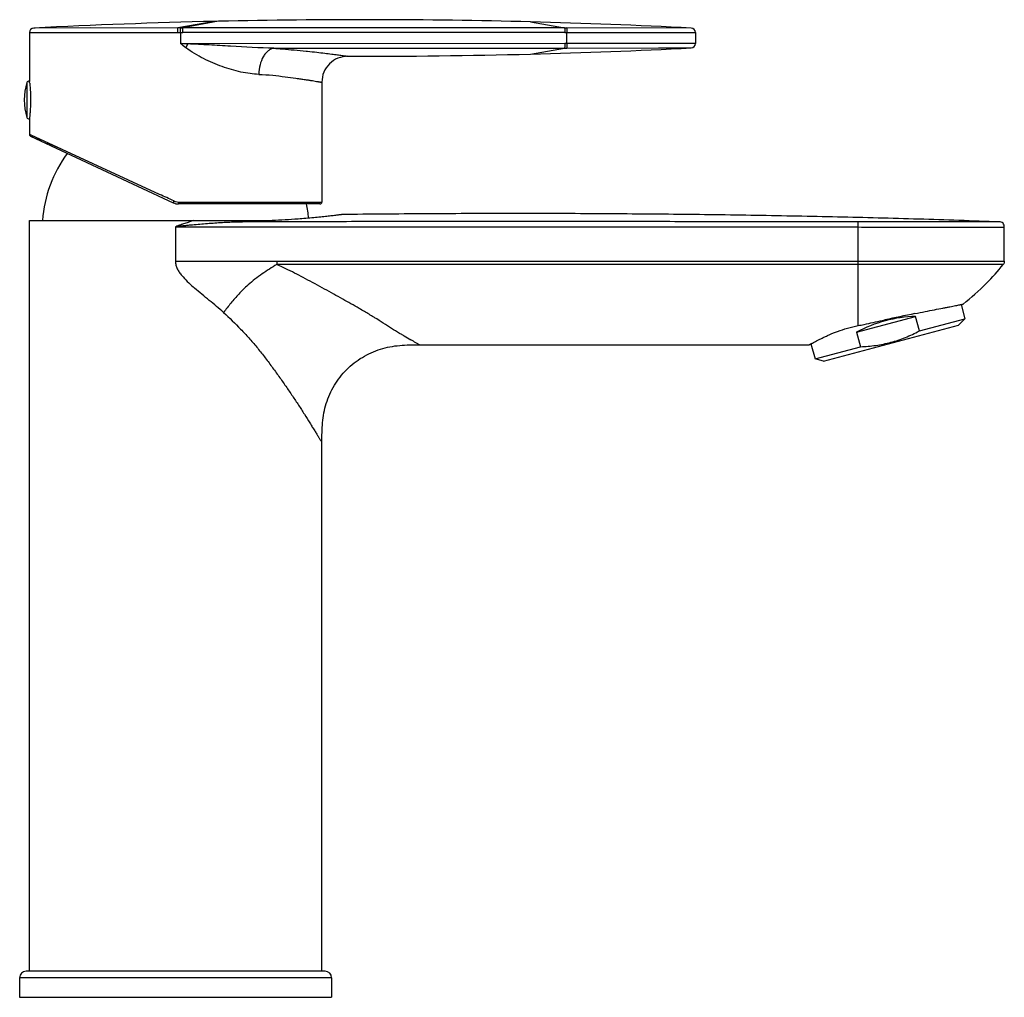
# Model space of a CAD drawing. Header units: millimetres. Extents: x 171 to 452, y 1 to 351.
# Tile 4 of 4: x 301 to 452, y 201 to 351. Entities that reach past the tile are written whole.
import ezdxf

# ---------------------------------------------------------------- set-up
doc = ezdxf.new("R2010")
doc.units = ezdxf.units.MM
doc.header["$LTSCALE"] = 30.734
doc.layers.get('0').update_dxf_attribs({"linetype": 'CONTINUOUS'})

msp = doc.modelspace()

# ---------------------------------------------------------------- linework, layer by layer
at = {"color": 9, "linetype": 'CONTINUOUS'}
for p, q in [((325.34, 350.02), (303.16, 349.99)), ((303.21, 349.99), (303.19, 349.99)), ((303.26, 349.99), (303.23, 349.99)), ((303.32, 349.99), (303.29, 349.99)), ((303.4, 349.99), (303.36, 349.99)), ((311.87, 350), (303.45, 349.99)), ((330.99, 351.01), (325.34, 350.02)), ((325.75, 350.02), (325.34, 350.02)), ((325.73, 350.02), (326.09, 350.02)), ((331.6, 351.03), (326.09, 350.02)), ((384.84, 350.03), (326.09, 350.03)), ((379.59, 350.94), (384.84, 350.02)), ((384.84, 350.02), (385.16, 350.02)), ((404.33, 349.99), (385.16, 350.02)), ((302.49, 349.29), (326.11, 349.32)), ((325.75, 349.32), (325.75, 347.59)), ((384.86, 349.32), (404.99, 349.29)), ((385.18, 347.59), (385.18, 349.32)), ((404.99, 349.29), (404.92, 349.29)), ((404.99, 347.62), (384.86, 347.59)), ((404.92, 347.62), (404.99, 347.62)), ((345.08, 346.44), (345.28, 346.42)), ((379.59, 345.98), (384.84, 346.9)), ((384.84, 346.9), (385.16, 346.9)), ((385.16, 346.9), (404.33, 346.92)), ((399.3, 346.92), (403.94, 346.92)), ((404.01, 346.92), (404.07, 346.92)), ((404.12, 346.92), (404.16, 346.92)), ((404.2, 346.92), (404.24, 346.92)), ((404.26, 346.92), (404.28, 346.92)), ((302.11, 341.61), (302.11, 336.23)), ((302.53, 333.59), (302.49, 333.61)), ((302.53, 333.59), (302.49, 333.6)), ((303.12, 333.32), (302.53, 333.59)), ((322.51, 324.4), (302.74, 333.49)), ((304.36, 332.75), (303.66, 333.07)), ((307.62, 331.24), (305.24, 332.34)), ((325.44, 323.22), (347.49, 323.22)), ((429.99, 319.38), (430, 320.18)), ((324.99, 319.38), (324.99, 314.11)), ((430, 304.21), (429.99, 319.38)), ((324.99, 314.11), (340.55, 314.11)), ((340.55, 314.11), (340.55, 313.61)), ((340.55, 314.11), (452.49, 314.1)), ((452.32, 313.61), (340.55, 313.61)), ((452.24, 313.61), (452.32, 313.61)), ((362.49, 301.26), (362.14, 301.47)), ((348.99, 203.87), (300.99, 203.87))]:
    msp.add_line(p, q, dxfattribs=at)
at = {"color": 7, "linetype": 'CONTINUOUS'}
for p, q in [((331.6, 351.03), (330.99, 351.01)), ((302.49, 349.29), (302.49, 341.8)), ((384.86, 349.32), (326.11, 349.32)), ((404.99, 349.29), (404.99, 347.62)), ((384.86, 347.59), (326.89, 347.56)), ((302.49, 341.8), (302.5, 341.76)), ((347.49, 341.65), (347.49, 323.22)), ((302.49, 336.04), (302.49, 333.6)), ((302.67, 333.33), (324.59, 323.11)), ((347.19, 322.92), (325.44, 322.92)), ((302.49, 204.87), (302.49, 320.37)), ((302.49, 320.37), (339.84, 320.37)), ((452.49, 314.11), (452.49, 319.37)), ((445.84, 307.44), (446.42, 305.26)), ((429.77, 303.2), (438.83, 305.63)), ((433.75, 305.01), (434.12, 305.09)), ((439.42, 303.39), (438.83, 305.63)), ((439.42, 303.39), (446.42, 305.26)), ((445.46, 304.3), (446.42, 305.26)), ((424.69, 298.73), (445.46, 304.3)), ((429.77, 303.2), (430.36, 300.96)), ((362.49, 301.26), (422.46, 301.26)), ((422.74, 301.41), (423.37, 299.09)), ((423.37, 299.09), (430.36, 300.96)), ((424.69, 298.73), (423.37, 299.09)), ((347.49, 204.87), (347.49, 286.26)), ((347.99, 204.87), (301.99, 204.87)), ((300.99, 203.87), (300.99, 200.87)), ((348.99, 203.87), (348.99, 200.87)), ((300.99, 200.87), (348.99, 200.87))]:
    msp.add_line(p, q, dxfattribs=at)
at = {"color": 9, "linetype": 'CONTINUOUS'}
for points in [[(303.18, 349.99), (303.17, 349.99), (303.17, 349.99), (303.16, 349.99), (303.16, 349.99), (303.16, 349.99)], [(404.33, 349.99), (404.33, 349.99), (404.33, 349.99), (404.32, 349.99)], [(404.32, 346.92), (404.33, 346.92), (404.33, 346.92), (404.33, 346.92)]]:
    msp.add_lwpolyline(points, dxfattribs=at)
at = {"color": 7, "linetype": 'CONTINUOUS'}
msp.add_lwpolyline([(302.49, 333.61), (302.49, 333.59), (302.51, 333.51), (302.55, 333.44), (302.6, 333.38), (302.67, 333.33)], dxfattribs=at)
for centre, radius, start, end in [((303.19, 349.29), 0.7, 92.9001, 179.9833), ((353.75, -648.78), 1000.05, 91.30367, 92.89953), ((353.74, -648.87), 1000.14, 88.51946, 91.26845), ((353.74, -648.77), 1000.04, 87.10046, 88.51923), ((404.29, 349.29), 0.7, 0.0248, 87.1003), ((404.29, 347.62), 0.7, 272.8997, 359.9753), ((351.49, 341.65), 4, 89.8716, 180), ((353.74, 1345.71), 1000.06, 269.87162, 271.48065), ((353.74, 1345.68), 1000.04, 271.48076, 272.89954), ((310.69, 338.92), 9, 162.6114, 197.3886), ((302.39, 341.52), 0.3, 70.04, 162.6114), ((281.5, 339.23), 21.15, 6.5851, 6.8606), ((282.08, 339.3), 20.57, 6.1408, 6.5726), ((302.39, 336.32), 0.3, 197.3886, 289.96), ((324.44, 318.87), 20, 143.7191, 175.6803), ((325.44, 324.92), 2, 245, 270), ((325.55, 318.87), 20, 5.3646, 11.7103), ((347.19, 323.22), 0.3, 270, 360), ((521.42, -98.5), 412.92, 101.5504, 102.2049), ((301.99, 203.87), 1, 90, 180), ((347.99, 203.87), 1, 0, 90)]:
    msp.add_arc(centre, radius, start, end, dxfattribs=at)
at = {"color": 9, "linetype": 'CONTINUOUS'}
for centre, radius, start, end in [((131.81, -91.48), 457.52, 65.0625, 65.3659), ((325.44, 324.96), 1.73, 245.2954, 248.5632), ((325.44, 324.96), 1.74, 248.5632, 255.0695), ((325.44, 324.97), 1.75, 255.109, 269.9721), ((310.36, 247.56), 72.63, 63.934, 65.4337), ((293.13, 213.17), 111.09, 62.184, 63.7459), ((350.63, 294.1), 21.86, 131.5284, 136.8156), ((440.27, 440.24), 159.25, 239.7955, 240.2216)]:
    msp.add_arc(centre, radius, start, end, dxfattribs=at)
at = {"color": 7, "linetype": 'CONTINUOUS'}
msp.add_ellipse((435.94, 298.29), major_axis=(11.53, 3.09), ratio=0.57735, start_param=1.16697, end_param=1.974622, dxfattribs=at)
at = {"color": 9, "linetype": 'CONTINUOUS'}
for points, knots in [([(325.35, 349.32), (325.35, 349.41), (325.35, 349.56), (325.35, 349.77), (325.35, 349.92), (325.35, 350), (325.34, 350.02)], [0, 0, 0, 0, 0.361573, 0.673391, 0.89723, 1, 1, 1, 1]), ([(325.75, 349.32), (325.75, 349.41), (325.75, 349.56), (325.74, 349.77), (325.74, 349.91), (325.73, 349.99), (325.73, 350.01), (325.73, 350.02)], [0, 0, 0, 0, 0.360318, 0.674028, 0.897623, 0.96513, 1, 1, 1, 1]), ([(385.16, 350.02), (385.17, 350.01), (385.17, 349.99), (385.17, 349.94), (385.18, 349.87), (385.18, 349.75), (385.18, 349.56), (385.18, 349.4), (385.18, 349.32)], [0, 0, 0, 0, 0.034501, 0.101574, 0.199237, 0.323984, 0.63757, 1, 1, 1, 1]), ([(337.79, 342.86), (337.34, 342.87), (336.41, 342.95), (334.52, 343.3), (332.1, 344.01), (329.24, 345.23), (327.42, 346.33), (326.56, 346.96)], [0, 0, 0, 0, 0.112289, 0.229724, 0.476925, 0.735562, 1, 1, 1, 1]), ([(340.11, 346.89), (337.89, 346.91), (334.56, 347.11), (330.16, 347.39), (327.97, 347.5), (326.89, 347.55)], [0, 0, 0, 0, 0.503382, 0.754238, 1, 1, 1, 1]), ([(385.18, 347.6), (385.18, 347.51), (385.18, 347.35), (385.18, 347.17), (385.18, 347.04), (385.17, 346.97), (385.17, 346.93), (385.17, 346.91), (385.16, 346.9)], [0, 0, 0, 0, 0.362429, 0.676015, 0.800762, 0.898425, 0.965498, 1, 1, 1, 1]), ([(340.09, 346.89), (339.93, 346.86), (339.62, 346.76), (339.18, 346.49), (338.79, 346.08), (338.32, 345.38), (337.91, 344.29), (337.8, 343.35), (337.79, 342.86)], [0, 0, 0, 0, 0.094654, 0.19655, 0.308245, 0.430692, 0.703602, 1, 1, 1, 1]), ([(340.09, 346.89), (340.53, 346.85), (342.19, 346.71), (343.86, 346.56), (345.08, 346.44)], [0, 0, 0, 0, 0.265829, 1, 1, 1, 1]), ([(345.28, 346.42), (345.75, 346.37), (346.64, 346.27), (347.88, 346.13), (348.94, 345.99), (349.83, 345.88), (350.45, 345.79), (350.85, 345.74), (351.08, 345.71), (351.26, 345.68), (351.38, 345.66), (351.46, 345.65), (351.49, 345.65), (351.5, 345.65)], [0, 0, 0, 0, 0.226671, 0.426283, 0.597782, 0.740371, 0.85291, 0.897554, 0.934273, 0.962937, 0.983462, 0.995824, 1, 1, 1, 1]), ([(337.79, 342.86), (338.5, 342.84), (339.86, 342.75), (341.76, 342.5), (343.19, 342.31), (344.22, 342.16), (344.89, 342.07), (345.48, 341.98), (346, 341.9), (346.44, 341.82), (346.77, 341.77), (346.98, 341.73), (347.12, 341.71), (347.23, 341.69), (347.32, 341.68), (347.39, 341.66), (347.44, 341.65), (347.47, 341.65), (347.48, 341.65), (347.49, 341.65), (347.49, 341.65), (347.49, 341.65)], [0, 0, 0, 0, 0.218062, 0.415028, 0.587341, 0.663412, 0.732364, 0.793915, 0.847832, 0.89389, 0.931866, 0.947755, 0.961557, 0.973263, 0.982862, 0.990345, 0.995703, 0.997581, 0.998924, 0.999731, 1, 1, 1, 1]), ([(324.72, 323.38), (324.7, 323.35), (324.68, 323.3), (324.65, 323.23), (324.63, 323.19), (324.61, 323.16), (324.6, 323.13), (324.6, 323.12), (324.59, 323.11), (324.59, 323.11)], [0, 0, 0, 0, 0.370664, 0.549472, 0.707295, 0.833542, 0.92517, 0.981025, 1, 1, 1, 1]), ([(325.44, 323.22), (325.44, 323.19), (325.44, 323.13), (325.44, 323.06), (325.44, 323.01), (325.44, 322.98), (325.44, 322.95), (325.44, 322.93), (325.44, 322.92), (325.44, 322.92)], [0, 0, 0, 0, 0.369996, 0.548751, 0.706626, 0.83298, 0.924745, 0.980758, 1, 1, 1, 1]), ([(327.81, 320.37), (327.57, 320.3), (327.22, 320.19), (326.75, 320.04), (326.39, 319.92), (326.1, 319.82), (325.86, 319.74), (325.69, 319.67), (325.51, 319.61), (325.32, 319.56), (325.14, 319.5), (325.04, 319.42), (324.99, 319.38)], [0, 0, 0, 0, 0.248179, 0.372597, 0.497074, 0.621677, 0.684117, 0.746619, 0.809386, 0.874023, 0.938064, 1, 1, 1, 1]), ([(324.99, 319.38), (325.09, 319.4), (325.23, 319.44), (325.41, 319.49), (325.6, 319.52), (325.84, 319.55), (326.22, 319.6), (326.7, 319.65), (327.47, 319.72), (328.43, 319.81), (329.59, 319.91), (330.74, 319.99), (332.27, 320.1), (333.41, 320.15), (334.17, 320.17)], [0, 0, 0, 0, 0.031281, 0.046866, 0.06247, 0.093828, 0.125221, 0.187973, 0.25081, 0.376457, 0.501932, 0.627817, 0.752892, 1, 1, 1, 1]), ([(334.17, 320.17), (334.37, 320.17), (334.64, 320.18), (334.9, 320.18), (334.97, 320.19)], [0, 0, 0, 0, 0.753674, 1, 1, 1, 1]), ([(334.97, 320.19), (334.94, 320.19), (334.83, 320.22), (334.75, 320.3), (334.69, 320.37)], [0, 0, 0, 0, 0.214927, 1, 1, 1, 1]), ([(334.97, 320.19), (335.38, 320.2), (336.97, 320.25), (338.56, 320.31), (339.73, 320.37)], [0, 0, 0, 0, 0.263149, 1, 1, 1, 1]), ([(430, 320.18), (428.02, 320.19), (424.06, 320.2), (416.14, 320.19), (406.24, 320.2), (394.36, 320.2), (384.46, 320.21), (376.54, 320.21), (368.62, 320.21), (358.72, 320.2), (346.84, 320.2), (338.93, 320.19), (334.97, 320.19)], [0, 0, 0, 0, 0.062509, 0.125017, 0.250007, 0.375011, 0.500005, 0.562508, 0.62501, 0.750009, 0.875011, 1, 1, 1, 1]), ([(451.72, 320.17), (451.71, 320.17), (451.69, 320.17), (451.66, 320.17), (451.59, 320.17), (451.47, 320.17), (451.29, 320.17), (451.05, 320.17), (450.77, 320.17), (450.43, 320.17), (449.89, 320.17), (449.09, 320.17), (448, 320.17), (446.74, 320.17), (445.31, 320.17), (443.73, 320.17), (441.38, 320.17), (438.2, 320.16), (434.18, 320.16), (431.41, 320.17), (430, 320.18)], [0, 0, 0, 0, 0.001205, 0.002709, 0.004812, 0.010807, 0.019184, 0.029934, 0.043024, 0.05842, 0.076086, 0.118053, 0.168508, 0.226979, 0.292894, 0.365633, 0.444476, 0.617416, 0.805088, 1, 1, 1, 1]), ([(324.99, 319.38), (333.74, 319.39), (346.87, 319.4), (364.37, 319.41), (377.5, 319.42), (390.62, 319.41), (403.75, 319.4), (416.87, 319.38), (425.62, 319.4), (429.99, 319.38)], [0, 0, 0, 0, 0.250003, 0.375008, 0.500005, 0.62501, 0.750009, 0.875023, 1, 1, 1, 1]), ([(429.99, 319.38), (431.46, 319.37), (434.33, 319.37), (437.86, 319.36), (440.57, 319.37), (442.45, 319.37), (444.22, 319.37), (445.85, 319.37), (447.33, 319.37), (448.64, 319.37), (449.63, 319.37), (450.32, 319.37), (450.77, 319.37), (451.16, 319.37), (451.51, 319.37), (451.8, 319.37), (452.02, 319.37), (452.16, 319.37), (452.25, 319.37), (452.32, 319.37), (452.38, 319.37), (452.43, 319.37), (452.46, 319.37), (452.48, 319.37), (452.49, 319.37), (452.49, 319.37), (452.49, 319.37)], [0, 0, 0, 0, 0.194962, 0.382632, 0.471376, 0.555566, 0.634403, 0.707137, 0.773052, 0.831523, 0.881972, 0.904041, 0.923932, 0.941593, 0.956986, 0.970074, 0.980823, 0.98531, 0.989201, 0.992497, 0.995196, 0.997297, 0.998798, 0.999324, 0.9997, 1, 1, 1, 1]), ([(324.99, 314.11), (324.99, 314.08), (324.99, 314.04), (324.99, 313.95), (324.99, 313.88), (324.99, 313.83)], [0, 0, 0, 0, 0.250078, 0.499788, 1, 1, 1, 1]), ([(324.99, 313.83), (324.99, 313.73), (325.01, 313.52), (325.14, 313.13), (325.38, 312.66), (325.73, 312.16), (326.26, 311.53), (326.99, 310.79), (327.6, 310.24), (327.91, 309.97)], [0, 0, 0, 0, 0.062488, 0.125641, 0.25053, 0.375656, 0.500715, 0.750598, 1, 1, 1, 1]), ([(340.55, 313.61), (339.79, 313.14), (338.26, 312.18), (336.83, 311.07), (336.14, 310.46)], [0, 0, 0, 0, 0.493338, 1, 1, 1, 1]), ([(350.7, 308.27), (349.77, 308.8), (347.87, 309.86), (345.95, 310.9), (344.97, 311.42)], [0, 0, 0, 0, 0.489106, 1, 1, 1, 1]), ([(332.36, 306.23), (332, 306.55), (331.28, 307.18), (330.15, 308.1), (329.02, 309.02), (328.28, 309.65), (327.91, 309.97)], [0, 0, 0, 0, 0.247248, 0.496448, 0.747481, 1, 1, 1, 1]), ([(334.7, 309.06), (334.28, 308.61), (333.48, 307.69), (332.73, 306.72), (332.36, 306.23)], [0, 0, 0, 0, 0.499159, 1, 1, 1, 1]), ([(354.04, 306.37), (353.77, 306.53), (352.66, 307.17), (351.55, 307.8), (350.7, 308.27)], [0, 0, 0, 0, 0.243673, 1, 1, 1, 1]), ([(332.36, 306.23), (333.26, 305.39), (334.58, 304.11), (336.26, 302.31), (337.48, 300.9), (338.65, 299.42), (339.78, 297.91), (340.88, 296.39), (341.94, 294.89), (342.94, 293.42), (343.89, 291.99), (344.79, 290.6), (345.48, 289.47), (346.01, 288.62), (346.37, 288.05), (346.69, 287.54), (346.96, 287.1), (347.16, 286.79), (347.28, 286.59), (347.36, 286.48), (347.42, 286.39), (347.45, 286.32), (347.48, 286.29), (347.49, 286.27), (347.49, 286.26)], [0, 0, 0, 0, 0.146325, 0.219734, 0.293946, 0.369056, 0.444361, 0.519209, 0.592746, 0.663827, 0.731802, 0.797455, 0.860572, 0.889951, 0.917058, 0.941245, 0.961853, 0.97835, 0.984923, 0.990333, 0.994554, 0.997566, 0.999378, 1, 1, 1, 1]), ([(355.95, 305.23), (355.79, 305.33), (355.16, 305.71), (354.53, 306.09), (354.04, 306.37)], [0, 0, 0, 0, 0.244261, 1, 1, 1, 1]), ([(358.53, 303.58), (358.11, 303.85), (357.25, 304.4), (356.39, 304.95), (355.95, 305.23)], [0, 0, 0, 0, 0.48509, 1, 1, 1, 1]), ([(360.15, 302.61), (360.03, 302.69), (359.48, 303), (358.94, 303.33), (358.53, 303.58)], [0, 0, 0, 0, 0.236214, 1, 1, 1, 1]), ([(362.14, 301.47), (362.08, 301.5), (361.76, 301.69), (361.44, 301.87), (361.18, 302.02)], [0, 0, 0, 0, 0.195637, 1, 1, 1, 1])]:
    msp.add_open_spline(points, degree=3, knots=knots, dxfattribs=at)
at = {"color": 7, "linetype": 'CONTINUOUS'}
for points, knots in [([(326.11, 349.32), (326.11, 349.41), (326.11, 349.57), (326.11, 349.78), (326.1, 349.92), (326.1, 349.99), (326.1, 350.02), (326.09, 350.03)], [0, 0, 0, 0, 0.360765, 0.673901, 0.896938, 0.964668, 1, 1, 1, 1]), ([(384.84, 350.03), (384.84, 350.02), (384.84, 349.99), (384.85, 349.92), (384.85, 349.78), (384.86, 349.56), (384.86, 349.41), (384.86, 349.32)], [0, 0, 0, 0, 0.035229, 0.102928, 0.325979, 0.639163, 1, 1, 1, 1]), ([(326.89, 347.56), (326.8, 347.56), (326.61, 347.58), (326.32, 347.58), (326.04, 347.58), (325.85, 347.59), (325.75, 347.59)], [0, 0, 0, 0, 0.250034, 0.499946, 0.749974, 1, 1, 1, 1]), ([(384.86, 347.59), (384.86, 347.51), (384.86, 347.35), (384.85, 347.14), (384.85, 347), (384.84, 346.92), (384.84, 346.9), (384.84, 346.89)], [0, 0, 0, 0, 0.361207, 0.674592, 0.897545, 0.965055, 1, 1, 1, 1]), ([(302.53, 341.5), (302.58, 341.05), (302.64, 340.29), (302.66, 339.21), (302.66, 338.3), (302.63, 337.56), (302.59, 337.02), (302.56, 336.69), (302.54, 336.42), (302.52, 336.23), (302.5, 336.11), (302.5, 336.05), (302.49, 336.04)], [0, 0, 0, 0, 0.250362, 0.417726, 0.589782, 0.751329, 0.822432, 0.883871, 0.933605, 0.970149, 0.992475, 1, 1, 1, 1]), ([(350.59, 321.29), (350.59, 321.29), (350.58, 321.29), (350.56, 321.29), (350.53, 321.29), (350.47, 321.28), (350.36, 321.26), (350.19, 321.24), (349.97, 321.21), (349.71, 321.18), (349.41, 321.14), (348.93, 321.08), (348.23, 321), (347.27, 320.9), (346.19, 320.8), (345.42, 320.73), (345.02, 320.7)], [0, 0, 0, 0, 0.001119, 0.004445, 0.009964, 0.017663, 0.039526, 0.069858, 0.10846, 0.1551, 0.209513, 0.271403, 0.416395, 0.587666, 0.782915, 1, 1, 1, 1]), ([(451.72, 320.17), (449.65, 320.24), (445.52, 320.38), (437.23, 320.66), (428.91, 320.87), (420.57, 321.04), (414.28, 321.16), (407.96, 321.25), (401.61, 321.33), (395.25, 321.38), (388.87, 321.42), (382.49, 321.45), (376.1, 321.44), (369.71, 321.44), (363.33, 321.4), (356.95, 321.36), (352.71, 321.32), (350.59, 321.29)], [0, 0, 0, 0, 0.061321, 0.122747, 0.246118, 0.308017, 0.370188, 0.432723, 0.49548, 0.55842, 0.621476, 0.684632, 0.747822, 0.811003, 0.874125, 0.937133, 1, 1, 1, 1]), ([(345.02, 320.7), (344.62, 320.67), (342.9, 320.53), (341.17, 320.43), (339.84, 320.37)], [0, 0, 0, 0, 0.227602, 1, 1, 1, 1]), ([(452.49, 319.37), (452.49, 319.47), (452.48, 319.69), (452.32, 319.97), (452.04, 320.15), (451.83, 320.17), (451.72, 320.17)], [0, 0, 0, 0, 0.249515, 0.499946, 0.750387, 1, 1, 1, 1]), ([(446.14, 307.52), (447.4, 308.52), (449.57, 310.45), (451.52, 312.6), (452.32, 313.61)], [0, 0, 0, 0, 0.552843, 1, 1, 1, 1]), ([(452.49, 314.1), (452.49, 314.02), (452.48, 313.83), (452.38, 313.68), (452.32, 313.61)], [0, 0, 0, 0, 0.499921, 1, 1, 1, 1]), ([(438.74, 306.06), (439.26, 306.17), (440.27, 306.37), (441.7, 306.65), (442.8, 306.86), (443.59, 307.01), (444.1, 307.11), (444.57, 307.2), (444.97, 307.28), (445.32, 307.35), (445.57, 307.4), (445.74, 307.44), (445.85, 307.46), (445.94, 307.48), (446.01, 307.49), (446.07, 307.5), (446.1, 307.51), (446.13, 307.52), (446.14, 307.52), (446.14, 307.52), (446.14, 307.52), (446.14, 307.52)], [0, 0, 0, 0, 0.212757, 0.407541, 0.580143, 0.656945, 0.726829, 0.789424, 0.84439, 0.891402, 0.930219, 0.946491, 0.960635, 0.97263, 0.982462, 0.990122, 0.995605, 0.997526, 0.9989, 0.999725, 1, 1, 1, 1]), ([(430, 304.21), (430.3, 304.27), (431.56, 304.53), (432.81, 304.8), (433.75, 305.01)], [0, 0, 0, 0, 0.243214, 1, 1, 1, 1]), ([(422.46, 301.26), (422.46, 301.26), (422.46, 301.26), (422.47, 301.27), (422.48, 301.27), (422.5, 301.29), (422.54, 301.3), (422.59, 301.33), (422.67, 301.37), (422.75, 301.42), (422.86, 301.47), (423.03, 301.56), (423.28, 301.69), (423.62, 301.87), (424.03, 302.08), (424.49, 302.31), (425, 302.55), (425.79, 302.91), (426.9, 303.36), (428.38, 303.84), (429.44, 304.1), (430, 304.21)], [0, 0, 0, 0, 0.000284, 0.001134, 0.002549, 0.004528, 0.010171, 0.018052, 0.028161, 0.040485, 0.055, 0.071673, 0.111365, 0.159298, 0.21511, 0.27839, 0.348718, 0.425641, 0.59749, 0.790366, 1, 1, 1, 1]), ([(435.04, 301.64), (435.8, 301.84), (437.3, 302.35), (438.73, 303.02), (439.42, 303.39)], [0, 0, 0, 0, 0.499969, 1, 1, 1, 1]), ([(430.36, 300.96), (431.15, 300.99), (432.73, 301.12), (434.28, 301.44), (435.04, 301.64)], [0, 0, 0, 0, 0.500031, 1, 1, 1, 1]), ([(347.49, 286.26), (347.49, 286.76), (347.5, 287.77), (347.6, 289.78), (348.06, 292.28), (349.31, 295.09), (351.22, 297.53), (353.65, 299.43), (356.46, 300.69), (358.96, 301.16), (360.98, 301.26), (361.99, 301.26), (362.49, 301.26)], [0, 0, 0, 0, 0.061915, 0.123891, 0.248168, 0.373594, 0.499808, 0.625809, 0.75097, 0.875448, 0.937713, 1, 1, 1, 1])]:
    msp.add_open_spline(points, degree=3, knots=knots, dxfattribs=at)
at = {"color": 9, "linetype": 'CONTINUOUS'}
for points in [[(326.56, 346.96), (326.29, 347.17), (326.02, 347.38), (325.75, 347.59)], [(326.56, 346.96), (326.66, 347.16), (326.77, 347.35), (326.88, 347.55)], [(340.11, 346.89), (355.02, 346.89), (369.93, 346.89), (384.84, 346.89)]]:
    msp.add_open_spline(points, degree=3, dxfattribs=at)

doc.saveas('drawing.dxf')
